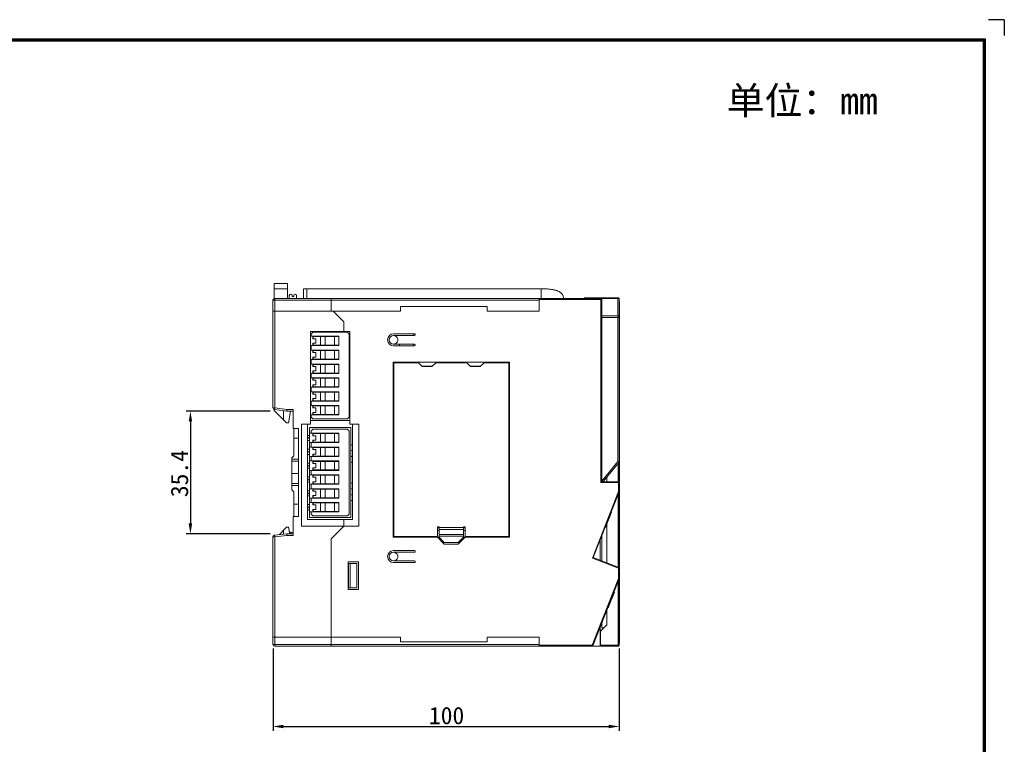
# Model space of a CAD drawing. Extents: x 0 to 555, y 0 to 389.
# Tile 32 of 32: x 271 to 555, y 180 to 389. Entities that reach past the tile are written whole.
import ezdxf
from ezdxf.enums import TextEntityAlignment as Align

# ---------------------------------------------------------------- set-up
doc = ezdxf.new("R2010")
doc.units = 0
doc.header["$LTSCALE"] = 23.1
doc.header["$MEASUREMENT"] = 0
doc.layers.get('0').update_dxf_attribs({"linetype": 'CONTINUOUS'})
doc.layers.get('Defpoints').update_dxf_attribs({"linetype": 'CONTINUOUS'})
doc.styles.get("Standard").update_dxf_attribs({"font": 'isocp3.shx', "bigfont": 'gbcbig.shx'})
doc.styles.add('文字样式①', font='txt')
doc.dimstyles.new('标准样式（宋体）', dxfattribs={"dimtxt": 5, "dimasz": 3, "dimexe": 1.25, "dimexo": 0.625, "dimtad": 1, "dimtoh": 1, "dimdsep": 46, "dimtxsty": '文字样式①', "dimcen": 0, "dimadec": 0, "dimazin": 0, "dimtfac": 1, "dimtofl": 0, "dimtmove": 0, "dimatfit": 3, "dimfxl": 0, "dimarcsym": 0})

# ---------------------------------------------------------------- blocks, each defined once
blk = doc.blocks.new('A3')
for p, q in [((653.92, 299.35), (650.38, 299.35)), ((653.92, 299.35), (653.92, 295.81)), ((231.12, 295.1), (649.67, 295.1)), ((231.35, 294.88), (649.45, 294.88)), ((231.57, 294.65), (649.22, 294.65)), ((649.22, 294.65), (649.22, 4.69)), ((649.45, 294.88), (649.45, 4.47)), ((649.67, 295.1), (649.67, 4.24))]:
    blk.add_line(p, q)
for tag, p in [('XXXE', (541.66, 30.61)), ('XXXC', (574.68, 30.61)), ('XXXA', (625.44, 30.61)), ('XXXG', (499.17, 23.61)), ('XXXK', (515.42, 22.59)), ('XXXF', (541.66, 23.61)), ('XXXD', (574.68, 23.61)), ('XXXB', (625.44, 23.61)), ('XXXM', (502.54, 6.73))]:
    blk.add_attdef(tag, text='', height=2.5).set_placement(p, align=Align.CENTER)
blk.add_attdef('XXXJ', text='', height=2.5).set_placement((504.73, 17.63), align=Align.MIDDLE_RIGHT)
blk = doc.blocks.new('*D13')
at = {"color": 0, "lineweight": -2}
for p, q in [((343.88, 207.62), (343.88, 183.85)), ((443.88, 207.62), (443.88, 183.85)), ((346.88, 185.1), (440.88, 185.1))]:
    blk.add_line(p, q, dxfattribs=at)
at = {"color": 0, "lineweight": 13}
for points in [[(346.88, 185.6), (346.88, 184.6), (343.88, 185.1)], [(440.88, 185.6), (440.88, 184.6), (443.88, 185.1)]]:
    blk.add_solid(points, dxfattribs=at)
at = {"layer": 'Defpoints', "color": 0, "lineweight": 13}
for p in [(343.88, 208.25), (443.88, 208.25), (443.88, 185.1)]:
    blk.add_point(p, dxfattribs=at)
at = {"color": 0, "lineweight": 13, "insert": (394.03, 188.22), "char_height": 5, "attachment_point": 5, "style": '文字样式①'}
blk.add_mtext('100', dxfattribs=at)
blk = doc.blocks.new('*D14')
at = {"color": 0, "lineweight": -2}
for p, q in [((343.02, 276.15), (318.77, 276.15)), ((320.02, 273.15), (320.02, 243.75)), ((343.02, 240.75), (318.77, 240.75))]:
    blk.add_line(p, q, dxfattribs=at)
at = {"color": 0, "lineweight": 13}
for points in [[(319.52, 273.15), (320.52, 273.15), (320.02, 276.15)], [(319.52, 243.75), (320.52, 243.75), (320.02, 240.75)]]:
    blk.add_solid(points, dxfattribs=at)
at = {"layer": 'Defpoints', "color": 0, "lineweight": 13}
for p in [(343.65, 276.15), (320.02, 240.75), (343.65, 240.75)]:
    blk.add_point(p, dxfattribs=at)
at = {"color": 0, "lineweight": 13, "insert": (316.89, 258.11), "char_height": 5, "attachment_point": 5, "rotation": 90, "style": '文字样式①'}
blk.add_mtext('35.4', dxfattribs=at)

msp = doc.modelspace()

# ---------------------------------------------------------------- linework, layer by layer
at = {"lineweight": 5}
for p, q in [((344.175, 312.947), (344.175, 308.603)), ((344.175, 312.947), (348.075, 312.947)), ((348.075, 308.647), (348.075, 312.947)), ((348.075, 311.447), (344.175, 311.447)), ((352.695, 308.647), (352.695, 311.447)), ((421.874, 311.447), (352.695, 311.447)), ((353.695, 308.647), (353.695, 311.447)), ((421.325, 311.447), (421.325, 308.647)), ((343.875, 308.147), (343.875, 277.088)), ((343.875, 308.147), (420.725, 308.147)), ((344.375, 277.088), (344.375, 308.647)), ((344.375, 308.647), (443.894, 308.647)), ((348.595, 308.647), (348.595, 309.547)), ((349.395, 309.547), (349.395, 309.397)), ((349.895, 309.367), (349.895, 309.547)), ((350.695, 309.547), (350.695, 308.647)), ((360.725, 308.647), (360.725, 304.997)), ((420.725, 308.647), (420.725, 304.997)), ((420.725, 308.347), (438.875, 308.347)), ((433.877, 308.847), (433.877, 308.647)), ((443.675, 308.847), (433.877, 308.847)), ((438.575, 308.647), (438.575, 255.547)), ((438.875, 255.747), (438.875, 308.347)), ((438.876, 308.347), (438.876, 308.647)), ((438.894, 308.647), (438.894, 303.647)), ((441.475, 308.647), (441.475, 308.847)), ((443.494, 308.647), (443.494, 303.647)), ((443.675, 308.847), (443.675, 308.647)), ((443.894, 303.647), (443.894, 308.647)), ((443.975, 307.747), (443.894, 307.747)), ((443.975, 298.435), (443.975, 307.747)), ((380.725, 304.997), (343.875, 304.997)), ((361.275, 304.997), (364.375, 301.897)), ((380.725, 306.397), (380.725, 304.997)), ((405.725, 306.397), (380.725, 306.397)), ((405.725, 304.997), (405.725, 306.397)), ((420.725, 304.997), (405.725, 304.997)), ((444.025, 306.922), (443.975, 306.922)), ((443.975, 306.879), (444.025, 306.879)), ((443.975, 305.352), (444.025, 305.352)), ((443.975, 305.222), (444.025, 305.222)), ((443.975, 305.222), (444.025, 305.222)), ((444.025, 306.922), (444.025, 305.222)), ((364.375, 299.097), (364.375, 301.897)), ((438.875, 303.847), (438.893, 303.829)), ((438.894, 303.647), (443.894, 303.647)), ((438.894, 303.147), (438.894, 303.647)), ((438.894, 303.147), (443.894, 303.147)), ((438.894, 303.147), (438.894, 255.947)), ((443.494, 303.147), (443.494, 261.59)), ((443.594, 303.147), (443.594, 303.647)), ((443.675, 303.647), (443.675, 303.147)), ((443.875, 303.147), (443.875, 303.647)), ((443.894, 261.447), (443.894, 303.147)), ((354.675, 272.397), (354.675, 299.097)), ((354.675, 299.097), (366.075, 299.097)), ((354.875, 298.397), (355.375, 298.897)), ((355.375, 298.897), (365.375, 298.897)), ((365.375, 298.897), (365.875, 298.397)), ((366.075, 272.397), (366.075, 299.097)), ((444.025, 301.033), (443.975, 301.033)), ((444.025, 301.033), (443.975, 301.033)), ((443.975, 298.925), (444.025, 298.925)), ((444.025, 301.033), (444.025, 298.435)), ((354.675, 297.747), (362.875, 297.747)), ((354.875, 297.747), (354.875, 298.397)), ((355.398, 297.047), (355.398, 297.647)), ((362.875, 297.647), (355.398, 297.647)), ((355.398, 297.047), (356.211, 297.047)), ((355.454, 297.647), (355.454, 297.047)), ((355.998, 297.747), (355.998, 297.647)), ((356.211, 297.047), (356.211, 295.747)), ((356.698, 297.747), (356.698, 297.647)), ((356.875, 297.747), (356.875, 297.647)), ((357.175, 297.647), (357.175, 297.747)), ((357.57, 295.147), (357.57, 297.647)), ((358.927, 297.647), (358.927, 295.147)), ((360.859, 297.747), (360.859, 297.647)), ((360.875, 297.747), (360.875, 297.647)), ((361.634, 295.147), (361.634, 297.647)), ((362.875, 297.747), (362.875, 295.047)), ((365.875, 298.397), (365.875, 274.397)), ((384.725, 298.497), (378.725, 298.497)), ((378.725, 297.997), (384.725, 297.997)), ((384.425, 298.497), (384.425, 297.997)), ((443.975, 298.434), (444.025, 298.434)), ((443.975, 275.714), (443.975, 298.434)), ((354.675, 295.047), (362.875, 295.047)), ((362.875, 293.747), (354.675, 293.747)), ((354.875, 293.747), (354.875, 295.047)), ((355.398, 295.147), (355.398, 295.747)), ((356.211, 295.747), (355.398, 295.747)), ((355.398, 295.147), (362.875, 295.147)), ((355.398, 293.047), (355.398, 293.647)), ((362.875, 293.647), (355.398, 293.647)), ((355.398, 293.047), (356.211, 293.047)), ((355.454, 295.747), (355.454, 295.147)), ((355.454, 293.647), (355.454, 293.047)), ((355.875, 295.147), (355.875, 295.047)), ((355.875, 293.747), (355.875, 293.647)), ((355.998, 295.147), (355.998, 295.047)), ((355.998, 293.747), (355.998, 293.647)), ((356.211, 293.047), (356.211, 291.747)), ((356.698, 295.147), (356.698, 295.047)), ((356.698, 293.747), (356.698, 293.647)), ((357.175, 295.047), (357.175, 295.147)), ((357.175, 293.647), (357.175, 293.747)), ((357.57, 291.147), (357.57, 293.647)), ((358.927, 293.647), (358.927, 291.147)), ((360.859, 295.147), (360.859, 295.047)), ((360.859, 293.747), (360.859, 293.647)), ((360.875, 295.147), (360.875, 295.047)), ((360.875, 293.747), (360.875, 293.647)), ((361.634, 291.147), (361.634, 293.647)), ((362.875, 293.747), (362.875, 291.047)), ((384.725, 295.497), (378.725, 295.497)), ((378.725, 294.997), (384.725, 294.997)), ((380.425, 295.497), (380.425, 294.997)), ((384.425, 294.997), (384.425, 295.497)), ((354.675, 291.047), (362.875, 291.047)), ((354.875, 289.747), (354.875, 291.047)), ((355.398, 291.147), (355.398, 291.747)), ((356.211, 291.747), (355.398, 291.747)), ((355.398, 291.147), (362.875, 291.147)), ((355.454, 291.747), (355.454, 291.147)), ((355.875, 291.147), (355.875, 291.047)), ((355.998, 291.147), (355.998, 291.047)), ((356.698, 291.147), (356.698, 291.047)), ((357.175, 291.047), (357.175, 291.147)), ((360.859, 291.147), (360.859, 291.047)), ((360.875, 291.147), (360.875, 291.047)), ((378.575, 290.307), (378.575, 239.707)), ((412.175, 290.307), (378.575, 290.307)), ((412.175, 239.707), (412.175, 290.307)), ((438.893, 291.865), (438.875, 291.847)), ((354.675, 289.747), (362.875, 289.747)), ((355.398, 289.047), (355.398, 289.647)), ((362.875, 289.647), (355.398, 289.647)), ((355.398, 289.047), (356.211, 289.047)), ((355.398, 287.147), (355.398, 287.747)), ((356.211, 287.747), (355.398, 287.747)), ((355.454, 289.647), (355.454, 289.047)), ((355.454, 287.747), (355.454, 287.147)), ((355.875, 289.747), (355.875, 289.647)), ((355.998, 289.747), (355.998, 289.647)), ((356.211, 289.047), (356.211, 287.747)), ((356.698, 289.747), (356.698, 289.647)), ((357.175, 289.647), (357.175, 289.747)), ((357.57, 287.147), (357.57, 289.647)), ((358.927, 289.647), (358.927, 287.147)), ((360.859, 289.747), (360.859, 289.647)), ((360.875, 289.747), (360.875, 289.647)), ((361.634, 287.147), (361.634, 289.647)), ((362.875, 289.747), (362.875, 287.047)), ((378.775, 239.907), (378.775, 290.107)), ((378.775, 290.107), (385.875, 290.107)), ((385.875, 290.107), (386.975, 289.007)), ((386.875, 289.107), (389.875, 289.107)), ((389.775, 289.007), (386.975, 289.007)), ((389.775, 289.007), (390.875, 290.107)), ((399.875, 290.107), (390.875, 290.107)), ((399.875, 290.107), (400.975, 289.007)), ((400.875, 289.107), (403.875, 289.107)), ((403.775, 289.007), (400.975, 289.007)), ((403.775, 289.007), (404.875, 290.107)), ((404.875, 290.107), (411.975, 290.107)), ((411.975, 290.107), (411.975, 239.907)), ((354.675, 287.047), (362.875, 287.047)), ((362.875, 285.747), (354.675, 285.747)), ((354.875, 285.747), (354.875, 287.047)), ((355.398, 287.147), (362.875, 287.147)), ((355.398, 285.047), (355.398, 285.647)), ((362.875, 285.647), (355.398, 285.647)), ((355.398, 285.047), (356.211, 285.047)), ((355.454, 285.647), (355.454, 285.047)), ((355.875, 287.147), (355.875, 287.047)), ((355.875, 285.747), (355.875, 285.647)), ((355.998, 287.147), (355.998, 287.047)), ((355.998, 285.747), (355.998, 285.647)), ((356.211, 285.047), (356.211, 283.747)), ((356.698, 287.147), (356.698, 287.047)), ((356.698, 285.747), (356.698, 285.647)), ((357.175, 287.047), (357.175, 287.147)), ((357.175, 285.647), (357.175, 285.747)), ((357.57, 283.147), (357.57, 285.647)), ((358.927, 285.647), (358.927, 283.147)), ((360.859, 287.147), (360.859, 287.047)), ((360.859, 285.747), (360.859, 285.647)), ((360.875, 287.147), (360.875, 287.047)), ((360.875, 285.747), (360.875, 285.647)), ((361.634, 283.147), (361.634, 285.647)), ((362.875, 285.747), (362.875, 283.047)), ((354.675, 283.047), (362.875, 283.047)), ((362.875, 281.747), (354.675, 281.747)), ((354.875, 281.747), (354.875, 283.047)), ((355.398, 283.147), (355.398, 283.747)), ((356.211, 283.747), (355.398, 283.747)), ((355.398, 283.147), (362.875, 283.147)), ((355.398, 281.047), (355.398, 281.647)), ((362.875, 281.647), (355.398, 281.647)), ((355.454, 283.747), (355.454, 283.147)), ((355.454, 281.647), (355.454, 281.047)), ((355.875, 283.147), (355.875, 283.047)), ((355.875, 281.747), (355.875, 281.647)), ((355.998, 283.147), (355.998, 283.047)), ((355.998, 281.747), (355.998, 281.647)), ((356.698, 283.147), (356.698, 283.047)), ((356.698, 281.747), (356.698, 281.647)), ((357.175, 283.047), (357.175, 283.147)), ((357.175, 281.647), (357.175, 281.747)), ((357.57, 279.147), (357.57, 281.647)), ((358.927, 281.647), (358.927, 279.147)), ((360.859, 283.147), (360.859, 283.047)), ((360.859, 281.747), (360.859, 281.647)), ((360.875, 283.147), (360.875, 283.047)), ((360.875, 281.747), (360.875, 281.647)), ((361.634, 279.147), (361.634, 281.647)), ((362.875, 281.747), (362.875, 279.047)), ((354.675, 279.047), (362.875, 279.047)), ((354.875, 277.747), (354.875, 279.047)), ((355.398, 281.047), (356.211, 281.047)), ((355.398, 279.147), (355.398, 279.747)), ((356.211, 279.747), (355.398, 279.747)), ((355.398, 279.147), (362.875, 279.147)), ((355.454, 279.747), (355.454, 279.147)), ((355.875, 279.147), (355.875, 279.047)), ((355.998, 279.147), (355.998, 279.047)), ((356.211, 281.047), (356.211, 279.747)), ((356.698, 279.147), (356.698, 279.047)), ((357.175, 279.047), (357.175, 279.147)), ((360.859, 279.147), (360.859, 279.047)), ((360.875, 279.147), (360.875, 279.047)), ((443.975, 281.548), (443.995, 281.548)), ((443.975, 281.525), (443.995, 281.525)), ((443.975, 281.396), (443.995, 281.396)), ((443.975, 281.214), (443.995, 281.214)), ((443.975, 280.998), (443.995, 280.998)), ((443.975, 280.41), (443.995, 280.41)), ((443.975, 280.158), (443.995, 280.158)), ((443.975, 280.049), (443.995, 280.049)), ((443.975, 280.02), (443.995, 280.02)), ((443.975, 278.827), (443.995, 278.827)), ((443.975, 278.788), (443.995, 278.788)), ((443.995, 281.548), (443.995, 281.525)), ((443.995, 281.525), (443.995, 280.02)), ((443.995, 278.828), (443.995, 277.319)), ((343.875, 277.088), (344.375, 277.088)), ((344.175, 276.636), (344.175, 276.347)), ((347.775, 272.747), (344.175, 276.347)), ((344.375, 277.088), (344.313, 276.592)), ((344.313, 276.592), (347.875, 276.147)), ((344.375, 277.088), (347.906, 276.647)), ((346.875, 276.272), (346.875, 273.647)), ((347.875, 276.147), (349.675, 276.147)), ((349.675, 276.647), (347.906, 276.647)), ((348.912, 276.147), (348.375, 272.747)), ((349.675, 271.147), (349.675, 276.647)), ((362.875, 277.747), (354.675, 277.747)), ((355.398, 277.047), (355.398, 277.647)), ((362.875, 277.647), (355.398, 277.647)), ((355.398, 277.047), (356.211, 277.047)), ((355.454, 277.647), (355.454, 277.047)), ((355.875, 277.747), (355.875, 277.647)), ((355.998, 277.747), (355.998, 277.647)), ((356.211, 277.047), (356.211, 275.747)), ((356.698, 277.747), (356.698, 277.647)), ((357.175, 277.647), (357.175, 277.747)), ((357.57, 275.147), (357.57, 277.647)), ((358.927, 277.647), (358.927, 275.147)), ((360.859, 277.747), (360.859, 277.647)), ((360.875, 277.747), (360.875, 277.647)), ((361.634, 275.147), (361.634, 277.647)), ((362.875, 277.747), (362.875, 275.047)), ((443.975, 278.469), (443.995, 278.469)), ((443.975, 278.411), (443.995, 278.411)), ((443.975, 277.659), (443.995, 277.659)), ((443.975, 277.488), (443.995, 277.488)), ((443.975, 277.349), (443.995, 277.349)), ((443.975, 277.319), (443.995, 277.319)), ((443.975, 276.127), (443.995, 276.127)), ((443.975, 276.119), (443.995, 276.119)), ((443.975, 276.095), (443.995, 276.095)), ((443.995, 276.128), (443.995, 276.127)), ((443.995, 276.119), (443.995, 275.714)), ((362.875, 275.047), (354.675, 275.047)), ((366.075, 273.397), (354.675, 273.397)), ((354.875, 274.397), (354.875, 275.047)), ((355.375, 273.897), (354.875, 274.397)), ((365.375, 273.897), (355.375, 273.897)), ((355.398, 275.147), (355.398, 275.747)), ((356.211, 275.747), (355.398, 275.747)), ((355.398, 275.147), (362.875, 275.147)), ((355.454, 275.747), (355.454, 275.147)), ((355.998, 275.147), (355.998, 275.047)), ((356.698, 275.147), (356.698, 275.047)), ((356.875, 275.147), (356.875, 275.047)), ((357.175, 275.047), (357.175, 275.147)), ((360.859, 275.147), (360.859, 275.047)), ((360.875, 275.147), (360.875, 275.047)), ((365.875, 274.397), (365.375, 273.897)), ((443.975, 275.768), (443.995, 275.768)), ((444.025, 275.714), (443.975, 275.714)), ((443.975, 275.687), (444.025, 275.687)), ((443.975, 275.687), (443.975, 274.2)), ((443.975, 274.2), (444.025, 274.2)), ((443.975, 272.795), (443.975, 274.185)), ((443.975, 274.173), (444.025, 274.173)), ((443.975, 273.307), (443.995, 273.307)), ((443.995, 273.307), (443.995, 272.795)), ((444.025, 275.714), (444.025, 274.2)), ((444.025, 274.185), (444.025, 271.248)), ((347.775, 272.747), (348.375, 272.747)), ((351.275, 271.147), (349.675, 271.147)), ((349.875, 271.147), (349.875, 263.247)), ((351.275, 245.747), (351.275, 271.147)), ((352.075, 272.397), (352.075, 242.897)), ((354.675, 272.397), (352.075, 272.397)), ((353.875, 244.897), (353.875, 272.397)), ((354.375, 245.397), (354.375, 271.397)), ((354.375, 271.397), (366.375, 271.397)), ((354.875, 270.397), (355.375, 270.897)), ((354.875, 269.747), (354.875, 270.397)), ((355.375, 270.897), (365.375, 270.897)), ((365.375, 270.897), (365.875, 270.397)), ((365.875, 270.397), (365.875, 246.397)), ((368.675, 272.397), (366.075, 272.397)), ((366.375, 271.397), (366.375, 245.397)), ((366.875, 272.397), (366.875, 244.897)), ((368.675, 242.897), (368.675, 272.397)), ((444.025, 272.799), (443.975, 272.799)), ((443.975, 272.768), (444.025, 272.768)), ((443.975, 272.768), (443.975, 271.282)), ((443.975, 271.282), (444.025, 271.282)), ((443.975, 268.323), (443.975, 271.254)), ((443.975, 271.251), (444.025, 271.251)), ((443.975, 271.248), (444.025, 271.248)), ((443.995, 270.815), (443.985, 270.815)), ((443.985, 270.79), (443.995, 270.79)), ((443.995, 270.815), (443.995, 269.877)), ((351.275, 268.297), (349.875, 268.297)), ((354.375, 269.147), (353.875, 269.147)), ((353.875, 267.647), (354.375, 267.647)), ((354.375, 269.747), (362.875, 269.747)), ((355.398, 269.047), (355.398, 269.647)), ((362.875, 269.647), (355.398, 269.647)), ((355.398, 269.047), (356.211, 269.047)), ((355.398, 267.147), (355.398, 267.747)), ((356.211, 267.747), (355.398, 267.747)), ((355.454, 269.647), (355.454, 269.047)), ((355.454, 267.747), (355.454, 267.147)), ((355.998, 269.747), (355.998, 269.647)), ((356.211, 269.047), (356.211, 267.747)), ((356.698, 269.747), (356.698, 269.647)), ((356.875, 269.747), (356.875, 269.647)), ((357.175, 269.647), (357.175, 269.747)), ((357.57, 267.147), (357.57, 269.647)), ((358.927, 269.647), (358.927, 267.147)), ((360.859, 269.747), (360.859, 269.647)), ((360.875, 269.747), (360.875, 269.647)), ((361.634, 267.147), (361.634, 269.647)), ((362.875, 269.747), (362.875, 267.047)), ((443.975, 269.877), (444.025, 269.877)), ((443.975, 269.809), (444.025, 269.809)), ((443.975, 268.323), (444.025, 268.323)), ((443.975, 254.952), (443.975, 268.315)), ((443.975, 268.293), (444.025, 268.293)), ((443.975, 268), (444.025, 268)), ((443.995, 269.984), (444.025, 269.984)), ((443.995, 268), (443.995, 266.859)), ((444.025, 269.984), (444.025, 268.323)), ((444.025, 268.315), (444.025, 267.176)), ((354.375, 265.147), (353.875, 265.147)), ((354.375, 267.047), (362.875, 267.047)), ((362.875, 265.747), (354.375, 265.747)), ((354.875, 265.747), (354.875, 267.047)), ((355.398, 267.147), (362.875, 267.147)), ((355.398, 265.047), (355.398, 265.647)), ((362.875, 265.647), (355.398, 265.647)), ((355.398, 265.047), (356.211, 265.047)), ((355.454, 265.647), (355.454, 265.047)), ((355.875, 267.147), (355.875, 267.047)), ((355.875, 265.747), (355.875, 265.647)), ((355.998, 267.147), (355.998, 267.047)), ((355.998, 265.747), (355.998, 265.647)), ((356.211, 265.047), (356.211, 263.747)), ((356.698, 267.147), (356.698, 267.047)), ((356.698, 265.747), (356.698, 265.647)), ((357.175, 267.047), (357.175, 267.147)), ((357.175, 265.647), (357.175, 265.747)), ((357.57, 263.147), (357.57, 265.647)), ((358.927, 265.647), (358.927, 263.147)), ((360.859, 267.147), (360.859, 267.047)), ((360.859, 265.747), (360.859, 265.647)), ((360.875, 267.147), (360.875, 267.047)), ((360.875, 265.747), (360.875, 265.647)), ((361.634, 263.147), (361.634, 265.647)), ((362.875, 265.747), (362.875, 263.047)), ((366.375, 266.447), (366.875, 266.447)), ((444.025, 266.626), (443.975, 266.626)), ((443.975, 266.36), (444.025, 266.36)), ((443.975, 266.266), (444.025, 266.266)), ((444.025, 265.82), (443.975, 265.82)), ((443.975, 264.658), (444.025, 264.658)), ((443.985, 266.88), (443.995, 266.88)), ((443.985, 266.859), (443.995, 266.859)), ((443.995, 267.176), (444.025, 267.176)), ((444.025, 266.626), (444.025, 263.843)), ((349.275, 262.647), (349.875, 263.247)), ((349.275, 253.397), (349.275, 262.647)), ((349.275, 262.277), (351.275, 262.277)), ((353.875, 263.647), (354.375, 263.647)), ((354.375, 263.047), (362.875, 263.047)), ((354.375, 261.747), (362.875, 261.747)), ((354.875, 261.747), (354.875, 263.047)), ((355.398, 263.147), (355.398, 263.747)), ((356.211, 263.747), (355.398, 263.747)), ((355.398, 263.147), (362.875, 263.147)), ((355.454, 263.747), (355.454, 263.147)), ((355.875, 263.147), (355.875, 263.047)), ((355.875, 261.747), (355.875, 261.647)), ((355.998, 263.147), (355.998, 263.047)), ((355.998, 261.747), (355.998, 261.647)), ((356.698, 263.147), (356.698, 263.047)), ((356.698, 261.747), (356.698, 261.647)), ((357.175, 263.047), (357.175, 263.147)), ((357.175, 261.647), (357.175, 261.747)), ((360.859, 263.147), (360.859, 263.047)), ((360.859, 261.747), (360.859, 261.647)), ((360.875, 263.147), (360.875, 263.047)), ((360.875, 261.747), (360.875, 261.647)), ((362.875, 261.747), (362.875, 259.047)), ((438.875, 262.147), (438.893, 262.147)), ((438.876, 264.247), (438.893, 264.247)), ((438.893, 262.747), (438.876, 262.747)), ((443.975, 264.199), (444.025, 264.199)), ((443.975, 264.103), (444.025, 264.103)), ((443.975, 263.843), (444.025, 263.843)), ((443.995, 263.015), (443.985, 263.015)), ((443.985, 262.99), (443.995, 262.99)), ((443.985, 261.795), (443.995, 261.795)), ((443.995, 263.015), (443.995, 261.694)), ((351.275, 261.686), (349.275, 261.686)), ((354.375, 261.147), (353.875, 261.147)), ((353.875, 259.647), (354.375, 259.647)), ((354.375, 259.047), (362.875, 259.047)), ((354.875, 257.747), (354.875, 259.047)), ((355.398, 261.047), (355.398, 261.647)), ((362.875, 261.647), (355.398, 261.647)), ((355.398, 261.047), (356.211, 261.047)), ((355.398, 259.147), (355.398, 259.747)), ((356.211, 259.747), (355.398, 259.747)), ((355.398, 259.147), (362.875, 259.147)), ((355.454, 261.647), (355.454, 261.047)), ((355.454, 259.747), (355.454, 259.147)), ((355.875, 259.147), (355.875, 259.047)), ((355.998, 259.147), (355.998, 259.047)), ((356.211, 261.047), (356.211, 259.747)), ((356.698, 259.147), (356.698, 259.047)), ((357.175, 259.047), (357.175, 259.147)), ((357.57, 259.147), (357.57, 261.647)), ((358.927, 261.647), (358.927, 259.147)), ((360.859, 259.147), (360.859, 259.047)), ((360.875, 259.147), (360.875, 259.047)), ((361.634, 259.147), (361.634, 261.647)), ((366.375, 261.447), (366.875, 261.447)), ((438.894, 255.968), (443.494, 261.59)), ((439.394, 255.947), (443.894, 261.447)), ((443.894, 261.447), (443.494, 261.59)), ((443.575, 255.747), (443.575, 261.058)), ((443.875, 255.547), (443.875, 261.424)), ((443.985, 261.694), (443.995, 261.694)), ((443.995, 260.277), (443.985, 260.277)), ((443.985, 260.256), (443.995, 260.256)), ((443.985, 259.08), (443.995, 259.08)), ((443.985, 259.059), (443.995, 259.059)), ((443.995, 260.277), (443.995, 259.059)), ((351.275, 258.124), (349.275, 258.124)), ((354.375, 257.147), (353.875, 257.147)), ((362.875, 257.747), (354.375, 257.747)), ((355.398, 257.047), (355.398, 257.647)), ((362.875, 257.647), (355.398, 257.647)), ((355.398, 257.047), (356.211, 257.047)), ((355.454, 257.647), (355.454, 257.047)), ((355.875, 257.747), (355.875, 257.647)), ((355.998, 257.747), (355.998, 257.647)), ((356.211, 257.047), (356.211, 255.747)), ((356.698, 257.747), (356.698, 257.647)), ((357.175, 257.647), (357.175, 257.747)), ((357.57, 255.147), (357.57, 257.647)), ((358.927, 257.647), (358.927, 255.147)), ((360.859, 257.747), (360.859, 257.647)), ((360.875, 257.747), (360.875, 257.647)), ((361.634, 255.147), (361.634, 257.647)), ((362.875, 257.747), (362.875, 255.047)), ((438.882, 258.187), (438.893, 258.2)), ((440.275, 255.747), (440.275, 257.024)), ((443.975, 257.707), (443.995, 257.707)), ((443.985, 256.531), (443.995, 256.531)), ((443.995, 257.707), (443.995, 256.531)), ((349.275, 255.275), (351.275, 255.275)), ((351.275, 254.64), (349.275, 254.64)), ((349.875, 252.797), (349.275, 253.397)), ((353.875, 255.647), (354.375, 255.647)), ((354.375, 255.047), (362.875, 255.047)), ((362.875, 253.747), (354.375, 253.747)), ((354.875, 253.747), (354.875, 255.047)), ((355.398, 255.147), (355.398, 255.747)), ((356.211, 255.747), (355.398, 255.747)), ((355.398, 255.147), (362.875, 255.147)), ((355.398, 253.047), (355.398, 253.647)), ((362.875, 253.647), (355.398, 253.647)), ((355.454, 255.747), (355.454, 255.147)), ((355.454, 253.647), (355.454, 253.047)), ((355.875, 255.147), (355.875, 255.047)), ((355.875, 253.747), (355.875, 253.647)), ((355.998, 255.147), (355.998, 255.047)), ((355.998, 253.747), (355.998, 253.647)), ((356.698, 255.147), (356.698, 255.047)), ((356.698, 253.747), (356.698, 253.647)), ((357.175, 255.047), (357.175, 255.147)), ((357.175, 253.647), (357.175, 253.747)), ((357.57, 251.147), (357.57, 253.647)), ((358.927, 253.647), (358.927, 251.147)), ((360.859, 255.147), (360.859, 255.047)), ((360.859, 253.747), (360.859, 253.647)), ((360.875, 255.147), (360.875, 255.047)), ((360.875, 253.747), (360.875, 253.647)), ((361.634, 251.147), (361.634, 253.647)), ((362.875, 253.747), (362.875, 251.047)), ((366.375, 255.347), (366.875, 255.347)), ((438.575, 255.547), (443.877, 255.547)), ((443.677, 255.747), (438.858, 255.747)), ((438.894, 255.947), (439.394, 255.947)), ((443.677, 255.747), (443.677, 252.905)), ((443.877, 252.867), (443.877, 255.547)), ((443.975, 254.982), (444.025, 254.982)), ((444.025, 254.952), (443.975, 254.952)), ((443.975, 254.928), (444.025, 254.928)), ((443.975, 254.928), (443.975, 253.74)), ((443.975, 253.74), (444.025, 253.74)), ((443.975, 230.004), (443.975, 253.72)), ((443.975, 253.715), (444.025, 253.715)), ((443.995, 255.215), (443.985, 255.215)), ((443.985, 255.19), (443.995, 255.19)), ((443.995, 255.215), (443.995, 254.982)), ((444.025, 254.982), (444.025, 253.715)), ((349.875, 245.747), (349.875, 252.797)), ((354.375, 253.147), (353.875, 253.147)), ((353.875, 251.647), (354.375, 251.647)), ((354.375, 251.047), (362.875, 251.047)), ((354.875, 249.747), (354.875, 251.047)), ((355.398, 253.047), (356.211, 253.047)), ((355.398, 251.147), (355.398, 251.747)), ((356.211, 251.747), (355.398, 251.747)), ((355.398, 251.147), (362.875, 251.147)), ((355.454, 251.747), (355.454, 251.147)), ((355.875, 251.147), (355.875, 251.047)), ((355.998, 251.147), (355.998, 251.047)), ((356.211, 253.047), (356.211, 251.747)), ((356.698, 251.147), (356.698, 251.047)), ((357.175, 251.047), (357.175, 251.147)), ((360.859, 251.147), (360.859, 251.047)), ((360.875, 251.147), (360.875, 251.047)), ((366.875, 250.347), (366.375, 250.347)), ((436.133, 233.739), (443.677, 252.905)), ((436.393, 233.852), (443.877, 252.867)), ((443.575, 231.025), (443.575, 252.101)), ((443.677, 252.905), (443.877, 252.867)), ((443.875, 230.77), (443.875, 252.867)), ((443.995, 252.477), (443.985, 252.477)), ((443.985, 252.456), (443.995, 252.456)), ((443.985, 251.28), (443.995, 251.28)), ((443.985, 251.259), (443.995, 251.259)), ((443.995, 252.477), (443.995, 251.259)), ((351.275, 249.297), (349.875, 249.297)), ((354.375, 249.147), (353.875, 249.147)), ((353.875, 247.647), (354.375, 247.647)), ((362.875, 249.747), (354.375, 249.747)), ((355.398, 249.047), (355.398, 249.647)), ((362.875, 249.647), (355.398, 249.647)), ((355.398, 249.047), (356.211, 249.047)), ((355.398, 247.147), (355.398, 247.747)), ((356.211, 247.747), (355.398, 247.747)), ((355.454, 249.647), (355.454, 249.047)), ((355.454, 247.747), (355.454, 247.147)), ((355.875, 249.747), (355.875, 249.647)), ((355.998, 249.747), (355.998, 249.647)), ((356.211, 249.047), (356.211, 247.747)), ((356.698, 249.747), (356.698, 249.647)), ((357.175, 249.647), (357.175, 249.747)), ((357.57, 247.147), (357.57, 249.647)), ((358.927, 249.647), (358.927, 247.147)), ((360.859, 249.747), (360.859, 249.647)), ((360.875, 249.747), (360.875, 249.647)), ((361.634, 247.147), (361.634, 249.647)), ((362.875, 249.747), (362.875, 247.047)), ((443.975, 249.907), (443.995, 249.907)), ((443.985, 248.731), (443.995, 248.731)), ((443.995, 249.907), (443.995, 248.731)), ((349.675, 240.247), (349.675, 245.747)), ((349.675, 245.747), (351.275, 245.747)), ((366.875, 244.897), (353.875, 244.897)), ((362.875, 247.047), (354.375, 247.047)), ((366.375, 245.397), (354.375, 245.397)), ((354.875, 246.397), (354.875, 247.047)), ((355.375, 245.897), (354.875, 246.397)), ((365.375, 245.897), (355.375, 245.897)), ((355.398, 247.147), (362.875, 247.147)), ((355.998, 247.147), (355.998, 247.047)), ((356.698, 247.147), (356.698, 247.047)), ((356.875, 247.147), (356.875, 247.047)), ((357.175, 247.047), (357.175, 247.147)), ((360.859, 247.147), (360.859, 247.047)), ((360.875, 247.147), (360.875, 247.047)), ((364.375, 244.897), (364.375, 242.897)), ((365.875, 246.397), (365.375, 245.897)), ((441.658, 246.967), (439.914, 242.537)), ((441.704, 246.949), (439.96, 242.518)), ((440.929, 245.116), (440.976, 245.098)), ((440.997, 245.289), (441.044, 245.271)), ((441.477, 246.508), (441.524, 246.49)), ((441.545, 246.682), (441.592, 246.663)), ((441.624, 246.881), (441.67, 246.862)), ((441.658, 246.967), (441.704, 246.949)), ((443.995, 247.415), (443.985, 247.415)), ((443.985, 247.39), (443.995, 247.39)), ((443.985, 246.195), (443.995, 246.195)), ((443.985, 246.094), (443.995, 246.094)), ((443.995, 244.677), (443.985, 244.677)), ((443.985, 244.656), (443.995, 244.656)), ((443.995, 247.415), (443.995, 246.094)), ((443.995, 244.677), (443.995, 243.459)), ((345.647, 240.469), (347.775, 242.597)), ((348.375, 242.597), (347.775, 242.597)), ((348.375, 242.597), (348.702, 240.747)), ((352.075, 242.897), (368.675, 242.897)), ((364.375, 242.897), (360.725, 239.247)), ((391.875, 242.707), (391.375, 242.707)), ((391.375, 239.907), (391.375, 242.707)), ((391.375, 242.407), (391.875, 242.407)), ((391.875, 239.707), (391.875, 242.707)), ((391.875, 242.507), (398.875, 242.507)), ((398.875, 242.007), (391.875, 242.007)), ((399.375, 242.707), (398.875, 242.707)), ((398.875, 239.707), (398.875, 242.707)), ((398.875, 242.407), (399.375, 242.407)), ((399.375, 239.907), (399.375, 242.707)), ((439.914, 242.537), (439.96, 242.518)), ((439.948, 242.623), (439.994, 242.605)), ((440.026, 242.822), (440.073, 242.804)), ((440.094, 242.995), (440.141, 242.977)), ((440.275, 243.501), (440.275, 243.717)), ((440.275, 232.324), (440.275, 243.318)), ((440.574, 244.215), (440.621, 244.196)), ((440.643, 244.388), (440.689, 244.369)), ((443.975, 242.207), (443.995, 242.207)), ((443.985, 243.48), (443.995, 243.48)), ((443.985, 243.459), (443.995, 243.459)), ((443.995, 242.207), (443.995, 241.031)), ((343.875, 239.806), (343.875, 208.747)), ((344.375, 239.806), (343.875, 239.806)), ((347.875, 240.747), (344.313, 240.302)), ((344.313, 240.302), (344.375, 239.806)), ((347.906, 240.247), (344.375, 239.806)), ((344.375, 208.247), (344.375, 239.806)), ((346.875, 240.622), (346.875, 241.697)), ((349.675, 240.747), (347.875, 240.747)), ((347.906, 240.247), (349.675, 240.247)), ((360.725, 208.247), (360.725, 239.247)), ((378.575, 239.707), (391.875, 239.707)), ((391.375, 239.907), (378.775, 239.907)), ((390.375, 239.707), (390.375, 239.907)), ((391.875, 241.707), (391.375, 241.707)), ((393.375, 237.707), (391.375, 239.707)), ((391.875, 240.507), (398.875, 240.507)), ((398.875, 240.007), (391.875, 240.007)), ((393.375, 238.207), (391.875, 239.707)), ((398.875, 239.707), (397.375, 238.207)), ((399.375, 239.707), (397.375, 237.707)), ((399.375, 241.707), (398.875, 241.707)), ((398.875, 239.707), (412.175, 239.707)), ((411.975, 239.907), (399.375, 239.907)), ((400.375, 239.907), (400.375, 239.707)), ((438.875, 232.875), (438.875, 240.16)), ((443.985, 241.031), (443.995, 241.031)), ((443.995, 239.773), (443.985, 239.773)), ((443.995, 239.773), (443.995, 238.239)), ((397.375, 238.207), (393.375, 238.207)), ((393.375, 237.707), (397.375, 237.707)), ((438.38, 233.07), (438.38, 238.902)), ((443.985, 238.529), (443.995, 238.529)), ((443.985, 238.239), (443.995, 238.239)), ((443.995, 236.977), (443.985, 236.977)), ((443.985, 236.956), (443.995, 236.956)), ((443.995, 236.977), (443.995, 235.759)), ((384.725, 235.897), (378.725, 235.897)), ((378.725, 235.397), (384.725, 235.397)), ((436.393, 233.852), (436.133, 233.739)), ((443.677, 230.77), (436.133, 233.739)), ((443.75, 230.956), (436.393, 233.852)), ((443.995, 234.482), (443.975, 234.482)), ((443.975, 233.285), (443.995, 233.285)), ((443.985, 235.78), (443.995, 235.78)), ((443.985, 235.759), (443.995, 235.759)), ((443.995, 234.485), (443.995, 233.208)), ((368.625, 232.647), (365.625, 232.647)), ((365.625, 232.647), (365.625, 224.647)), ((365.625, 232.147), (368.125, 232.147)), ((365.725, 225.147), (365.725, 232.147)), ((366.125, 225.147), (366.125, 232.147)), ((368.125, 232.147), (368.125, 225.147)), ((368.625, 224.647), (368.625, 232.647)), ((384.725, 232.897), (378.725, 232.897)), ((378.725, 232.397), (384.725, 232.397)), ((443.75, 230.956), (443.677, 230.77)), ((443.677, 230.77), (443.877, 230.77)), ((443.677, 230.77), (443.677, 227.785)), ((443.877, 227.747), (443.877, 230.77)), ((443.995, 232.608), (443.975, 232.608)), ((443.975, 231.411), (443.995, 231.411)), ((443.995, 230.733), (443.975, 230.733)), ((443.985, 233.208), (443.995, 233.208)), ((443.995, 232.611), (443.985, 232.611)), ((443.985, 231.333), (443.995, 231.333)), ((443.995, 230.737), (443.985, 230.737)), ((443.995, 232.611), (443.995, 231.333)), ((443.995, 230.736), (443.995, 230.031)), ((436.105, 208.547), (443.677, 227.785)), ((436.252, 208.374), (443.877, 227.747)), ((443.677, 227.785), (443.877, 227.747)), ((443.875, 208.447), (443.875, 227.747)), ((443.975, 230.033), (444.025, 230.033)), ((444.025, 230.004), (443.975, 230.004)), ((443.975, 229.979), (444.025, 229.979)), ((443.975, 229.979), (443.975, 228.791)), ((443.975, 228.791), (444.025, 228.791)), ((443.975, 209.147), (443.975, 228.772)), ((443.975, 228.767), (444.025, 228.767)), ((443.975, 227.662), (443.995, 227.662)), ((443.975, 227.584), (443.995, 227.584)), ((443.995, 228.767), (443.995, 227.584)), ((444.025, 230.033), (444.025, 228.767)), ((368.125, 225.147), (365.625, 225.147)), ((443.575, 208.247), (443.575, 226.981)), ((443.975, 225.644), (444.005, 225.644)), ((443.975, 225.533), (444.005, 225.533)), ((443.975, 225.459), (444.005, 225.459)), ((443.975, 225.274), (444.005, 225.274)), ((443.975, 225.094), (444.005, 225.094)), ((443.975, 224.989), (444.005, 224.989)), ((443.975, 224.98), (444.005, 224.98)), ((443.975, 224.936), (444.005, 224.936)), ((443.975, 224.751), (444.005, 224.751)), ((444.005, 225.644), (444.005, 222.82)), ((365.625, 224.647), (368.625, 224.647)), ((441.74, 222.055), (440.905, 219.935)), ((441.786, 222.037), (440.918, 219.83)), ((441.749, 222.079), (441.74, 222.055)), ((441.74, 222.055), (441.786, 222.037)), ((441.808, 222.229), (441.749, 222.079)), ((441.795, 222.06), (441.786, 222.037)), ((441.82, 222.124), (441.795, 222.06)), ((442.468, 223.907), (441.808, 222.229)), ((441.808, 222.229), (441.854, 222.21)), ((442.515, 223.888), (441.82, 222.124)), ((442.288, 223.448), (442.334, 223.43)), ((442.356, 223.621), (442.403, 223.603)), ((442.434, 223.82), (442.481, 223.802)), ((442.468, 223.907), (442.515, 223.888)), ((443.975, 224.571), (444.005, 224.571)), ((443.975, 224.49), (444.005, 224.49)), ((443.975, 224.305), (444.005, 224.305)), ((443.975, 224.124), (444.005, 224.124)), ((443.975, 224.114), (444.005, 224.114)), ((443.975, 223.934), (444.005, 223.934)), ((443.975, 223.919), (444.005, 223.919)), ((443.975, 223.808), (444.005, 223.808)), ((443.975, 223.699), (444.005, 223.699)), ((443.975, 223.527), (444.005, 223.527)), ((443.975, 223.269), (444.005, 223.269)), ((443.975, 223.162), (444.005, 223.162)), ((443.975, 222.851), (444.005, 222.851)), ((443.975, 222.82), (444.005, 222.82)), ((440.729, 219.488), (440.725, 219.476)), ((440.725, 219.476), (440.771, 219.458)), ((440.759, 219.563), (440.729, 219.488)), ((440.837, 219.762), (440.759, 219.563)), ((440.759, 219.563), (440.805, 219.544)), ((440.776, 219.469), (440.771, 219.458)), ((440.805, 219.544), (440.776, 219.469)), ((440.883, 219.743), (440.805, 219.544)), ((440.846, 219.785), (440.837, 219.762)), ((440.837, 219.762), (440.883, 219.743)), ((440.905, 219.935), (440.846, 219.785)), ((440.893, 219.767), (440.884, 219.743)), ((440.918, 219.83), (440.893, 219.767)), ((440.905, 219.935), (440.952, 219.916)), ((441.385, 221.154), (441.432, 221.136)), ((441.453, 221.327), (441.5, 221.309)), ((443.975, 221.539), (444.005, 221.539)), ((443.975, 221.41), (444.005, 221.41)), ((443.975, 219.142), (444.005, 219.142)), ((443.975, 219.134), (444.005, 219.134)), ((443.975, 219.12), (444.005, 219.12)), ((443.975, 219.111), (444.005, 219.111)), ((443.975, 219.105), (444.005, 219.105)), ((443.975, 219.102), (444.005, 219.102)), ((444.005, 221.539), (444.005, 219.142)), ((444.005, 219.134), (444.005, 219.102)), ((440.275, 214.447), (440.275, 218.597)), ((443.975, 218.906), (444.005, 218.906)), ((443.975, 218.298), (444.005, 218.298)), ((443.975, 217.619), (444.005, 217.619)), ((443.975, 217.567), (444.005, 217.567)), ((444.005, 218.906), (444.005, 217.619)), ((444.005, 217.567), (444.005, 215.1)), ((438.38, 213.769), (438.38, 208.247)), ((440.275, 214.447), (438.475, 212.647)), ((438.875, 213.547), (438.875, 215.04)), ((439.375, 213.547), (438.875, 213.547)), ((443.975, 215.1), (444.005, 215.1)), ((443.975, 215.075), (444.005, 215.075)), ((443.975, 215.025), (444.005, 215.025)), ((444.005, 215.096), (444.005, 215.025)), ((343.875, 210.889), (360.725, 210.889)), ((360.725, 210.897), (380.725, 210.897)), ((380.725, 210.897), (380.725, 209.497)), ((405.725, 210.897), (420.725, 210.897)), ((405.725, 209.497), (405.725, 210.897)), ((420.725, 210.897), (420.725, 208.247)), ((438.475, 208.247), (438.475, 212.647)), ((420.725, 208.747), (343.875, 208.747)), ((344.375, 208.247), (443.675, 208.247)), ((380.725, 209.497), (405.725, 209.497)), ((436.105, 208.547), (420.725, 208.547)), ((436.098, 208.498), (436.071, 208.286)), ((436.291, 208.474), (436.105, 208.547)), ((438.475, 208.547), (443.875, 208.547)), ((443.675, 208.266), (443.675, 208.247)), ((443.975, 209.147), (443.875, 209.147))]:
    msp.add_line(p, q, dxfattribs=at)
for centre, radius, start, end in [((422.872, 301.084), 10.31, 78.99272, 81.05467), ((423.059, 302.065), 9.311, 78.28036, 78.96858), ((423.863, 305.2), 6.072, 71.14315, 72.55084), ((344.375, 308.147), 0.5, 90, 180), ((348.995, 309.547), 0.4, 0, 180), ((349.645, 309.397), 0.25, 180.00167, 353.01331), ((350.295, 309.547), 0.4, 0, 180), ((425.783, 308.681), 2.049, 34.75128, 36.60489), ((425.86, 308.732), 1.957, 17.77589, 34.82296), ((425.82, 308.718), 1.999, 16.73085, 17.79393), ((438.575, 308.347), 0.3, 0, 90), ((443.675, 308.647), 0.2, 0, 90), ((378.725, 296.747), 1.75, 90, 270), ((378.725, 296.747), 1.25, 90.00002, 269.99996), ((384.725, 298.247), 0.25, 270, 90), ((384.725, 295.247), 0.25, 270, 90), ((344.375, 277.088), 0.5, 180, 262.87498), ((353.875, 268.397), 0.25, 270, 90), ((353.875, 264.397), 0.25, 270, 90), ((366.875, 263.947), 0.9, 90, 123.97739), ((366.875, 263.947), 0.9, 236.01339, 270), ((353.875, 260.397), 0.25, 270, 90), ((353.875, 256.397), 0.25, 270, 90), ((366.875, 252.847), 0.9, 90, 123.97739), ((443.677, 255.547), 0.2, 0, 90), ((353.875, 252.397), 0.25, 270, 90), ((366.875, 252.847), 0.9, 236.01339, 270), ((353.875, 248.397), 0.25, 270, 90), ((344.375, 239.806), 0.5, 97.12502, 180), ((348.2, 240.447), 1, 59.65417, 66.74986), ((349.675, 242.967), 2.22, 242.60892, 270), ((349.675, 242.967), 1.92, 239.65417, 269.46805), ((378.725, 234.147), 1.75, 90, 270), ((378.725, 234.147), 1.25, 90.00002, 269.99996), ((384.725, 235.647), 0.25, 270, 90), ((384.725, 232.647), 0.25, 270, 90), ((443.677, 230.77), 0.2, 0, 68.51609), ((344.375, 208.747), 0.5, 180, 270), ((436.066, 208.447), 0.2, 270, 338.51609), ((441.041, 207.845), 4.986, 171.90392, 172.4769), ((443.575, 208.547), 0.3, 270, 0), ((443.675, 208.447), 0.2, 270, 0)]:
    msp.add_arc(centre, radius, start, end, dxfattribs=at)
for points, knots in [([(427.825, 308.647), (427.825, 308.779), (427.805, 309.043), (427.704, 309.427), (427.526, 309.782), (427.273, 310.108), (426.939, 310.401), (426.473, 310.692), (425.828, 310.966), (424.965, 311.197), (423.965, 311.351), (422.912, 311.431), (422.215, 311.446), (421.874, 311.447)], [0, 0, 0, 0, 0.0542935, 0.1085869, 0.1628804, 0.2171738, 0.2778772, 0.3449903, 0.443021, 0.5655593, 0.7126052, 0.8596512, 1, 1, 1, 1]), ([(378.708, 295.504), (379.028, 295.503), (379.539, 295.7), (379.896, 296.256), (379.99, 296.746), (379.904, 297.239), (379.622, 297.656), (379.267, 297.877), (378.953, 297.967), (378.789, 297.99), (378.708, 297.99)], [0, 0, 0, 0, 0.2466503, 0.3720704, 0.4976411, 0.6230841, 0.7485421, 0.8738913, 0.9370325, 1, 1, 1, 1]), ([(347.875, 276.147), (347.878, 276.147), (347.872, 276.168), (347.88, 276.188), (347.879, 276.238), (347.885, 276.298), (347.889, 276.373), (347.897, 276.491), (347.902, 276.583), (347.906, 276.647)], [0, 0, 0, 0, 0.0193345, 0.0762889, 0.1688962, 0.293278, 0.4447564, 0.6176405, 1, 1, 1, 1]), ([(438.575, 255.547), (438.628, 255.591), (438.704, 255.654), (438.797, 255.719), (438.84, 255.747), (438.858, 255.747)], [0, 0, 0, 0, 0.5928623, 0.8405228, 1, 1, 1, 1]), ([(347.906, 240.247), (347.898, 240.365), (347.888, 240.531), (347.875, 240.698), (347.875, 240.747)], [0, 0, 0, 0, 0.7069871, 1, 1, 1, 1]), ([(378.708, 232.904), (379.028, 232.903), (379.539, 233.1), (379.896, 233.656), (379.99, 234.146), (379.904, 234.639), (379.622, 235.056), (379.267, 235.277), (378.953, 235.367), (378.789, 235.39), (378.708, 235.39)], [0, 0, 0, 0, 0.2466498, 0.3720699, 0.4976407, 0.6230839, 0.748542, 0.8738912, 0.9370325, 1, 1, 1, 1]), ([(436.071, 208.286), (436.069, 208.277), (436.064, 208.268), (436.069, 208.247), (436.066, 208.247)], [0, 0, 0, 0, 0.7434218, 1, 1, 1, 1])]:
    msp.add_open_spline(points, degree=3, knots=knots, dxfattribs=at)
for points in [[(425.684, 310.993), (425.457, 311.065), (425.213, 311.127), (424.95, 311.182)], [(427.428, 309.903), (427.321, 310.047), (427.192, 310.181), (427.042, 310.305)], [(427.825, 308.647), (427.825, 308.877), (427.795, 309.092), (427.734, 309.294)]]:
    msp.add_open_spline(points, degree=3, dxfattribs=at)

# ---------------------------------------------------------------- block references
at = {"xscale": 1.3, "yscale": 1.3, "zscale": 1.3}
msp.add_blockref('A3', (-294.942, 0), dxfattribs=at)

# ---------------------------------------------------------------- texts
at = {"insert": (474.976, 369.802), "char_height": 8, "attachment_point": 1}
msp.add_mtext('{\\fSimSun|b0|i0|c134|p2;单位：mm}', dxfattribs=at)

# ---------------------------------------------------------------- dimensions: what is measured, and where the dimension line sits
at = {"lineweight": 13}
dim = msp.add_linear_dim(base=(320.015, 240.747), p1=(343.646, 276.147), p2=(343.646, 240.747), angle=90, dimstyle='标准样式（宋体）', dxfattribs=at)
dim.commit()
dim.dimension.update_dxf_attribs({"geometry": '*D14', "text_midpoint": (320.015, 258.113), "dimtype": 160})
dim = msp.add_linear_dim(base=(443.875, 185.1), p1=(343.875, 208.247), p2=(443.875, 208.247), dimstyle='标准样式（宋体）', dxfattribs=at)
dim.commit()
dim.dimension.update_dxf_attribs({"geometry": '*D13', "text_midpoint": (394.025, 185.1), "dimtype": 160})

doc.saveas('drawing.dxf')
